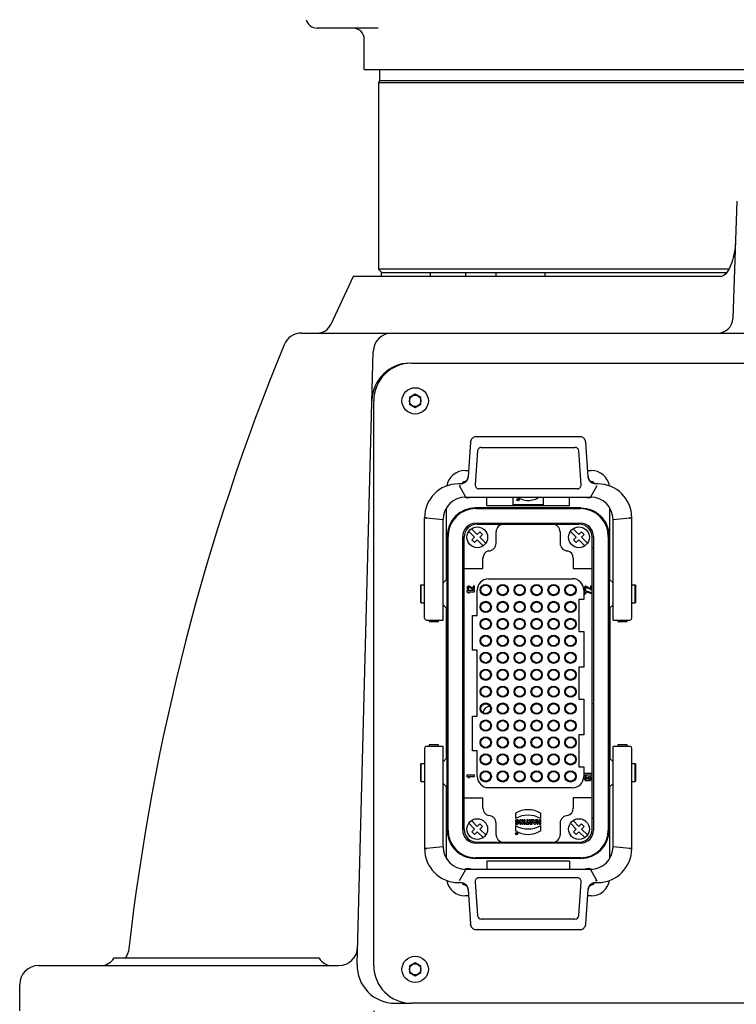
# Model space of a CAD drawing. Header units: millimetres. Extents: x 4086 to 10416, y 123 to 1549.
# Tile 54 of 99: x 7330 to 7378, y 635 to 700. Entities that reach past the tile are written whole.
import ezdxf

# ---------------------------------------------------------------- set-up
doc = ezdxf.new("R2010")
doc.units = ezdxf.units.MM
doc.layers.add('外形图', color=7, linetype='Continuous')
doc.layers.add('尺寸标注', color=7, linetype='Continuous')
doc.styles.add('思源黑', font='SourceHanSansCN-Normal.ttf')
doc.dimstyles.new('尺寸标注_1_4比例中六', dxfattribs={"dimtxt": 10, "dimasz": 8, "dimexe": 2, "dimexo": 1.5, "dimgap": 1, "dimtad": 1, "dimdec": 1, "dimlfac": 4, "dimdsep": 46, "dimtxsty": '思源黑', "dimcen": 0.09, "dimadec": 0, "dimazin": 0, "dimtp": 0.01, "dimtm": 0.01, "dimtfac": 1, "dimtdec": 1, "dimtofl": 0, "dimtmove": 0, "dimatfit": 3, "dimfxl": 1, "dimtolj": 1, "dimarcsym": 0})

# ---------------------------------------------------------------- blocks, each defined once
blk = doc.blocks.new('*D791')
at = {"layer": 'Defpoints', "color": 0}
for p in [(7353.967, 635.577), (7410.217, 635.577), (7410.217, 603.703)]:
    blk.add_point(p, dxfattribs=at)
at = {"layer": '尺寸标注', "color": 0, "lineweight": -2}
for p, q in [((7353.967, 634.077), (7353.967, 601.703)), ((7410.217, 634.077), (7410.217, 601.703)), ((7361.967, 603.703), (7402.217, 603.703))]:
    blk.add_line(p, q, dxfattribs=at)
at = {"layer": '尺寸标注', "color": 0}
for points in [[(7361.967, 605.036), (7361.967, 602.37), (7353.967, 603.703)], [(7402.217, 602.37), (7402.217, 605.036), (7410.217, 603.703)]]:
    blk.add_solid(points, dxfattribs=at)
at = {"layer": '尺寸标注', "color": 0, "insert": (7381.847, 609.881), "char_height": 10, "attachment_point": 5, "style": '思源黑'}
blk.add_mtext('\\A1;225', dxfattribs=at)

msp = doc.modelspace()

# ---------------------------------------------------------------- linework, layer by layer
at = {"layer": '外形图', "linetype": 'Continuous'}
for p, q in [((7354.255, 699.327), (7350.211, 699.327)), ((7353.342, 696.577), (7353.342, 698.577)), ((7353.342, 696.577), (7410.841, 696.577)), ((7354.342, 696.577), (7354.342, 695.827)), ((7354.342, 695.827), (7354.279, 695.719)), ((7354.279, 695.719), (7409.904, 695.719)), ((7354.279, 695.719), (7354.279, 683.327)), ((7409.842, 695.827), (7354.342, 695.827)), ((7378.08, 687.827), (7377.808, 680.042)), ((7377.544, 683.327), (7354.279, 683.327)), ((7354.529, 683.077), (7354.279, 683.327)), ((7352.608, 682.827), (7351.129, 679.655)), ((7377.059, 682.827), (7352.609, 682.827)), ((7354.546, 683.077), (7354.467, 683.077)), ((7354.467, 683.077), (7354.467, 682.827)), ((7362.246, 683.077), (7354.546, 683.077)), ((7357.717, 683.077), (7357.717, 682.827)), ((7360.092, 682.827), (7360.092, 683.077)), ((7362.082, 683.077), (7362.082, 682.827)), ((7363.099, 683.077), (7362.246, 683.077)), ((7377.373, 683.077), (7363.099, 683.077)), ((7365.332, 683.077), (7365.332, 682.827)), ((7349.177, 679.077), (7415.006, 679.077)), ((7352.868, 637.143), (7353.935, 677.86)), ((7356.467, 677.077), (7407.717, 677.077)), ((7356.717, 675.01), (7356.342, 674.794)), ((7356.342, 674.794), (7356.342, 674.361)), ((7357.092, 674.794), (7356.717, 675.01)), ((7357.092, 674.361), (7357.092, 674.794)), ((7353.967, 637.077), (7353.967, 674.577)), ((7356.342, 674.361), (7356.717, 674.144)), ((7356.717, 674.144), (7357.092, 674.361)), ((7367.675, 672.19), (7360.758, 672.19)), ((7360.396, 671.827), (7360.235, 669.53)), ((7361.107, 671.49), (7367.326, 671.49)), ((7368.198, 669.53), (7368.037, 671.827)), ((7360.857, 671.257), (7360.7, 669.007)), ((7367.733, 669.007), (7367.576, 671.257)), ((7360.042, 669.952), (7360.265, 669.952)), ((7368.168, 669.952), (7368.391, 669.952)), ((7359.737, 669.065), (7359.592, 669.065)), ((7359.737, 668.94), (7359.661, 668.94)), ((7360.077, 668.19), (7359.661, 668.94)), ((7359.909, 669.096), (7359.886, 669.089)), ((7360.049, 669.177), (7360.026, 669.159)), ((7360.231, 669.51), (7360.229, 669.499)), ((7368.219, 669.436), (7368.21, 669.467)), ((7368.772, 668.94), (7368.356, 668.19)), ((7368.43, 669.143), (7368.411, 669.157)), ((7368.555, 669.086), (7368.549, 669.088)), ((7368.842, 669.065), (7368.696, 669.065)), ((7367.483, 668.74), (7360.95, 668.74)), ((7360.077, 668.19), (7368.356, 668.19)), ((7361.467, 667.635), (7361.467, 668.19)), ((7361.467, 667.635), (7366.967, 667.635)), ((7363.217, 667.677), (7363.217, 668.19)), ((7365.217, 667.677), (7363.217, 667.677)), ((7363.521, 668.05), (7363.539, 668.05)), ((7363.542, 668.024), (7363.521, 668.05)), ((7363.539, 668.05), (7363.561, 668.025)), ((7363.577, 667.983), (7363.547, 667.983)), ((7363.552, 668.012), (7363.561, 668.012)), ((7363.561, 667.995), (7363.552, 667.995)), ((7363.561, 668.05), (7363.577, 668.05)), ((7363.561, 668.025), (7363.561, 668.05)), ((7363.561, 668.012), (7363.561, 667.995)), ((7363.577, 668.05), (7363.577, 667.983)), ((7365.217, 668.19), (7365.217, 667.677)), ((7366.967, 667.635), (7366.967, 668.19)), ((7358.792, 662.701), (7358.792, 667.459)), ((7367.717, 667.465), (7360.716, 667.465)), ((7360.748, 667.427), (7367.685, 667.427)), ((7369.642, 662.701), (7369.642, 667.458)), ((7357.342, 660.149), (7357.342, 666.815)), ((7357.467, 666.802), (7357.467, 666.851)), ((7357.467, 666.802), (7358.577, 666.69)), ((7358.577, 660.024), (7358.577, 666.69)), ((7360.748, 666.452), (7367.685, 666.452)), ((7360.842, 666.39), (7367.592, 666.39)), ((7369.856, 666.69), (7370.966, 666.802)), ((7369.856, 660.024), (7369.856, 666.69)), ((7370.966, 666.851), (7370.966, 666.802)), ((7371.092, 660.149), (7371.092, 666.815)), ((7360.665, 665.515), (7360.275, 665.904)), ((7360.452, 666.081), (7360.842, 665.691)), ((7360.842, 665.691), (7361.018, 665.868)), ((7361.018, 665.868), (7361.195, 665.691)), ((7361.195, 665.691), (7361.018, 665.515)), ((7362.092, 665.115), (7362.092, 665.89)), ((7366.342, 665.89), (7366.342, 665.114)), ((7367.415, 665.515), (7367.025, 665.904)), ((7367.202, 666.081), (7367.592, 665.691)), ((7367.592, 665.691), (7367.768, 665.868)), ((7367.768, 665.868), (7367.945, 665.691)), ((7367.945, 665.691), (7367.768, 665.515)), ((7358.842, 646.065), (7358.842, 665.59)), ((7358.898, 646.077), (7358.898, 665.577)), ((7359.873, 646.077), (7359.873, 665.577)), ((7359.967, 646.14), (7359.967, 665.515)), ((7360.488, 665.338), (7360.665, 665.515)), ((7360.665, 665.161), (7360.488, 665.338)), ((7360.842, 665.338), (7360.665, 665.161)), ((7361.231, 664.948), (7360.842, 665.338)), ((7361.018, 665.515), (7361.408, 665.125)), ((7367.238, 665.338), (7367.415, 665.515)), ((7367.415, 665.161), (7367.238, 665.338)), ((7367.592, 665.338), (7367.415, 665.161)), ((7367.981, 664.948), (7367.592, 665.338)), ((7367.768, 665.515), (7368.158, 665.125)), ((7368.467, 646.14), (7368.467, 665.515)), ((7368.56, 665.577), (7368.56, 646.077)), ((7369.535, 665.577), (7369.535, 646.077)), ((7369.592, 665.59), (7369.592, 656.233)), ((7361.217, 663.44), (7361.217, 664.131)), ((7367.217, 664.13), (7367.217, 663.44)), ((7359.967, 663.44), (7361.217, 663.44)), ((7367.217, 663.44), (7368.467, 663.44)), ((7357.067, 662.315), (7357.117, 662.365)), ((7357.117, 662.365), (7357.342, 662.365)), ((7357.117, 661.165), (7357.117, 662.365)), ((7358.577, 662.487), (7358.83, 662.74)), ((7361.567, 662.764), (7367.167, 662.765)), ((7369.856, 662.487), (7369.603, 662.74)), ((7371.092, 662.365), (7371.317, 662.365)), ((7371.367, 662.315), (7371.317, 662.365)), ((7371.317, 661.165), (7371.317, 662.365)), ((7357.067, 662.315), (7357.067, 661.215)), ((7360.654, 661.977), (7360.154, 661.977)), ((7360.154, 661.977), (7360.154, 661.902)), ((7360.228, 661.827), (7360.154, 661.902)), ((7360.228, 661.827), (7360.333, 661.827)), ((7360.259, 661.902), (7360.654, 661.902)), ((7360.259, 661.902), (7360.333, 661.827)), ((7360.267, 662.052), (7360.267, 662.127)), ((7360.579, 662.052), (7360.283, 662.198)), ((7360.316, 662.266), (7360.579, 662.136)), ((7360.654, 662.277), (7360.579, 662.277)), ((7360.579, 662.277), (7360.579, 662.136)), ((7360.579, 662.052), (7360.654, 662.052)), ((7360.654, 662.052), (7360.654, 662.277)), ((7360.654, 661.902), (7360.654, 661.977)), ((7360.842, 660.327), (7360.842, 662.015)), ((7367.917, 662.015), (7367.917, 661.39)), ((7368.017, 661.977), (7367.942, 661.977)), ((7367.942, 661.977), (7367.942, 661.752)), ((7367.942, 661.752), (7368.045, 661.752)), ((7368.017, 661.977), (7368.442, 661.832)), ((7368.442, 661.752), (7368.017, 661.898)), ((7368.017, 661.827), (7368.017, 661.898)), ((7368.045, 661.827), (7368.017, 661.827)), ((7368.045, 661.752), (7368.045, 661.827)), ((7368.054, 662.04), (7368.054, 662.115)), ((7368.367, 662.04), (7368.071, 662.186)), ((7368.104, 662.253), (7368.367, 662.123)), ((7368.442, 662.265), (7368.367, 662.265)), ((7368.367, 662.265), (7368.367, 662.123)), ((7368.367, 662.04), (7368.442, 662.04)), ((7368.442, 662.04), (7368.442, 662.265)), ((7368.442, 661.752), (7368.442, 661.832)), ((7371.367, 661.215), (7371.367, 662.315)), ((7357.067, 661.215), (7357.117, 661.165)), ((7357.117, 661.165), (7357.342, 661.165)), ((7358.577, 661.042), (7358.83, 660.79)), ((7367.917, 661.39), (7367.592, 661.39)), ((7367.592, 661.39), (7367.592, 659.265)), ((7369.856, 661.042), (7369.603, 660.79)), ((7371.092, 661.165), (7371.317, 661.165)), ((7371.367, 661.215), (7371.317, 661.165)), ((7358.792, 650.826), (7358.792, 660.828)), ((7369.642, 660.828), (7369.642, 650.826)), ((7357.467, 660.024), (7358.577, 660.024)), ((7357.64, 660.024), (7357.64, 659.921)), ((7357.64, 659.921), (7358.265, 659.921)), ((7358.265, 659.921), (7358.265, 660.024)), ((7360.517, 660.327), (7360.842, 660.327)), ((7360.517, 658.015), (7360.517, 660.327)), ((7369.856, 660.024), (7370.967, 660.024)), ((7370.168, 660.024), (7370.168, 659.921)), ((7370.168, 659.921), (7370.793, 659.921)), ((7370.793, 659.921), (7370.793, 660.024)), ((7367.592, 659.265), (7367.917, 659.265)), ((7367.917, 659.265), (7367.917, 656.89)), ((7360.842, 658.015), (7360.517, 658.015)), ((7360.842, 653.64), (7360.842, 658.015)), ((7367.917, 656.89), (7367.592, 656.89)), ((7367.592, 656.89), (7367.592, 654.765)), ((7369.535, 656.233), (7369.605, 656.233)), ((7369.605, 656.233), (7369.605, 655.421)), ((7369.605, 655.421), (7369.535, 655.421)), ((7369.592, 655.421), (7369.592, 646.065)), ((7367.592, 654.765), (7367.917, 654.765)), ((7367.917, 654.765), (7367.917, 652.39)), ((7368.467, 654.484), (7368.56, 654.484)), ((7360.517, 653.64), (7360.842, 653.64)), ((7360.517, 651.327), (7360.517, 653.64)), ((7367.917, 652.39), (7367.592, 652.39)), ((7367.592, 652.39), (7367.592, 650.265)), ((7357.342, 651.506), (7357.342, 644.84)), ((7358.577, 651.631), (7357.467, 651.631)), ((7358.265, 651.734), (7357.64, 651.734)), ((7357.64, 651.734), (7357.64, 651.631)), ((7358.265, 651.631), (7358.265, 651.734)), ((7358.577, 644.965), (7358.577, 651.631)), ((7360.842, 651.327), (7360.517, 651.327)), ((7360.842, 649.64), (7360.842, 651.327)), ((7370.967, 651.631), (7369.856, 651.631)), ((7369.856, 644.965), (7369.856, 651.631)), ((7370.793, 651.734), (7370.168, 651.734)), ((7370.168, 651.734), (7370.168, 651.631)), ((7370.793, 651.631), (7370.793, 651.734)), ((7371.092, 644.84), (7371.092, 651.506)), ((7358.577, 650.612), (7358.83, 650.865)), ((7369.856, 650.612), (7369.603, 650.865)), ((7357.067, 650.44), (7357.117, 650.49)), ((7357.067, 650.44), (7357.067, 649.34)), ((7357.117, 650.49), (7357.342, 650.49)), ((7357.117, 649.29), (7357.117, 650.49)), ((7367.592, 650.265), (7367.917, 650.265)), ((7367.917, 650.265), (7367.917, 649.64)), ((7371.092, 650.49), (7371.317, 650.49)), ((7371.367, 650.44), (7371.317, 650.49)), ((7371.317, 649.29), (7371.317, 650.49)), ((7371.367, 649.34), (7371.367, 650.44)), ((7357.067, 649.34), (7357.117, 649.29)), ((7357.117, 649.29), (7357.342, 649.29)), ((7360.654, 649.715), (7360.154, 649.715)), ((7360.154, 649.715), (7360.154, 649.64)), ((7360.228, 649.565), (7360.154, 649.64)), ((7360.228, 649.565), (7360.333, 649.565)), ((7360.259, 649.64), (7360.654, 649.64)), ((7360.259, 649.64), (7360.333, 649.565)), ((7360.654, 649.64), (7360.654, 649.715)), ((7368.442, 649.827), (7367.942, 649.827)), ((7367.942, 649.827), (7367.942, 649.752)), ((7368.015, 649.677), (7367.942, 649.752)), ((7368.015, 649.677), (7368.12, 649.677)), ((7368.047, 649.752), (7368.442, 649.752)), ((7368.047, 649.752), (7368.12, 649.677)), ((7368.067, 649.602), (7368.054, 649.602)), ((7368.054, 649.527), (7368.067, 649.527)), ((7368.135, 649.452), (7368.054, 649.452)), ((7368.054, 649.377), (7368.329, 649.377)), ((7368.067, 649.527), (7368.067, 649.602)), ((7368.329, 649.602), (7368.242, 649.602)), ((7368.242, 649.527), (7368.329, 649.527)), ((7368.329, 649.452), (7368.242, 649.452)), ((7368.442, 649.752), (7368.442, 649.827)), ((7371.092, 649.29), (7371.317, 649.29)), ((7371.367, 649.34), (7371.317, 649.29)), ((7358.577, 649.167), (7358.83, 648.915)), ((7358.792, 644.196), (7358.792, 648.953)), ((7366.867, 648.89), (7361.567, 648.89)), ((7367.167, 648.89), (7366.867, 648.89)), ((7369.856, 649.167), (7369.603, 648.915)), ((7369.642, 644.196), (7369.642, 648.953)), ((7359.967, 648.215), (7361.217, 648.215)), ((7361.217, 647.524), (7361.217, 648.215)), ((7368.467, 648.215), (7367.217, 648.215)), ((7367.217, 648.215), (7367.217, 647.524)), ((7360.452, 646.706), (7360.842, 646.316)), ((7363.373, 647.197), (7363.373, 646.845)), ((7363.392, 646.738), (7363.381, 646.733)), ((7363.381, 646.733), (7363.381, 646.595)), ((7363.405, 646.742), (7363.392, 646.738)), ((7363.419, 646.746), (7363.405, 646.742)), ((7363.433, 646.749), (7363.419, 646.746)), ((7363.448, 646.751), (7363.433, 646.749)), ((7363.464, 646.752), (7363.448, 646.751)), ((7363.457, 646.681), (7363.461, 646.682)), ((7363.457, 646.595), (7363.457, 646.681)), ((7363.461, 646.682), (7363.466, 646.683)), ((7363.48, 646.753), (7363.464, 646.752)), ((7363.466, 646.683), (7363.472, 646.683)), ((7363.472, 646.683), (7363.487, 646.682)), ((7363.494, 646.752), (7363.48, 646.753)), ((7363.487, 646.682), (7363.5, 646.679)), ((7363.507, 646.751), (7363.494, 646.752)), ((7363.5, 646.679), (7363.511, 646.674)), ((7363.519, 646.749), (7363.507, 646.751)), ((7363.52, 646.667), (7363.511, 646.674)), ((7363.53, 646.746), (7363.519, 646.749)), ((7363.527, 646.659), (7363.52, 646.667)), ((7363.534, 646.647), (7363.527, 646.659)), ((7363.541, 646.743), (7363.53, 646.746)), ((7363.533, 646.649), (7363.537, 646.638)), ((7363.552, 646.739), (7363.541, 646.743)), ((7363.561, 646.734), (7363.552, 646.739)), ((7363.561, 646.734), (7363.57, 646.729)), ((7363.57, 646.729), (7363.578, 646.722)), ((7363.578, 646.722), (7363.586, 646.716)), ((7363.586, 646.716), (7363.593, 646.708)), ((7363.593, 646.708), (7363.599, 646.7)), ((7363.599, 646.7), (7363.604, 646.692)), ((7363.609, 646.683), (7363.604, 646.692)), ((7363.613, 646.673), (7363.609, 646.683)), ((7363.616, 646.663), (7363.613, 646.673)), ((7363.619, 646.652), (7363.616, 646.663)), ((7363.621, 646.641), (7363.619, 646.652)), ((7363.751, 646.748), (7363.655, 646.748)), ((7363.655, 646.748), (7363.655, 646.471)), ((7363.751, 646.748), (7363.798, 646.653)), ((7363.798, 646.653), (7363.805, 646.637)), ((7363.896, 646.748), (7363.823, 646.748)), ((7363.823, 646.748), (7363.823, 646.635)), ((7363.896, 646.471), (7363.896, 646.748)), ((7364.03, 646.748), (7363.954, 646.748)), ((7363.954, 646.748), (7363.954, 646.471)), ((7364.03, 646.471), (7364.03, 646.748)), ((7364.204, 646.748), (7364.128, 646.748)), ((7364.128, 646.748), (7364.128, 646.537)), ((7364.204, 646.537), (7364.204, 646.748)), ((7364.359, 646.748), (7364.267, 646.748)), ((7364.316, 646.663), (7364.267, 646.748)), ((7364.322, 646.653), (7364.316, 646.663)), ((7364.329, 646.642), (7364.322, 646.653)), ((7364.359, 646.748), (7364.411, 646.647)), ((7364.414, 646.647), (7364.411, 646.647)), ((7364.49, 646.748), (7364.414, 646.748)), ((7364.414, 646.748), (7364.414, 646.647)), ((7364.49, 646.471), (7364.49, 646.748)), ((7364.6, 646.748), (7364.517, 646.748)), ((7364.612, 646.471), (7364.517, 646.748)), ((7364.6, 646.748), (7364.615, 646.702)), ((7364.7, 646.702), (7364.615, 646.702)), ((7364.789, 646.748), (7364.699, 646.471)), ((7364.7, 646.702), (7364.714, 646.748)), ((7364.789, 646.748), (7364.714, 646.748)), ((7364.893, 646.748), (7364.816, 646.748)), ((7364.816, 646.748), (7364.816, 646.471)), ((7364.893, 646.639), (7364.893, 646.748)), ((7365.051, 646.748), (7364.975, 646.748)), ((7364.975, 646.748), (7364.975, 646.639)), ((7365.051, 646.471), (7365.051, 646.748)), ((7365.06, 646.845), (7365.06, 647.197)), ((7367.202, 646.706), (7367.592, 646.316)), ((7360.665, 646.14), (7360.275, 646.529)), ((7360.488, 645.963), (7360.665, 646.14)), ((7360.842, 646.316), (7361.018, 646.493)), ((7361.018, 646.493), (7361.195, 646.316)), ((7361.195, 646.316), (7361.018, 646.14)), ((7361.018, 646.14), (7361.408, 645.75)), ((7362.092, 645.765), (7362.092, 646.54)), ((7363.373, 646.367), (7363.373, 646.015)), ((7363.381, 646.595), (7363.457, 646.595)), ((7363.394, 646.544), (7363.383, 646.547)), ((7363.383, 646.547), (7363.383, 646.477)), ((7363.383, 646.477), (7363.396, 646.474)), ((7363.407, 646.541), (7363.394, 646.544)), ((7363.396, 646.474), (7363.411, 646.471)), ((7363.421, 646.539), (7363.407, 646.541)), ((7363.411, 646.471), (7363.427, 646.469)), ((7363.436, 646.537), (7363.421, 646.539)), ((7363.427, 646.469), (7363.444, 646.467)), ((7363.451, 646.536), (7363.436, 646.537)), ((7363.444, 646.467), (7363.462, 646.467)), ((7363.465, 646.536), (7363.451, 646.536)), ((7363.462, 646.467), (7363.475, 646.467)), ((7363.479, 646.537), (7363.465, 646.536)), ((7363.475, 646.467), (7363.488, 646.468)), ((7363.492, 646.539), (7363.479, 646.537)), ((7363.488, 646.468), (7363.5, 646.47)), ((7363.503, 646.544), (7363.492, 646.539)), ((7363.5, 646.47), (7363.512, 646.473)), ((7363.501, 646.542), (7363.513, 646.55)), ((7363.512, 646.473), (7363.523, 646.476)), ((7363.513, 646.55), (7363.521, 646.557)), ((7363.521, 646.557), (7363.528, 646.566)), ((7363.523, 646.476), (7363.534, 646.48)), ((7363.528, 646.566), (7363.535, 646.578)), ((7363.537, 646.587), (7363.533, 646.576)), ((7363.534, 646.48), (7363.544, 646.484)), ((7363.537, 646.638), (7363.539, 646.625)), ((7363.539, 646.599), (7363.537, 646.587)), ((7363.539, 646.625), (7363.54, 646.612)), ((7363.54, 646.612), (7363.539, 646.599)), ((7363.554, 646.489), (7363.543, 646.484)), ((7363.563, 646.495), (7363.554, 646.489)), ((7363.571, 646.501), (7363.563, 646.495)), ((7363.579, 646.508), (7363.571, 646.501)), ((7363.586, 646.516), (7363.579, 646.508)), ((7363.593, 646.524), (7363.586, 646.516)), ((7363.599, 646.532), (7363.593, 646.524)), ((7363.604, 646.541), (7363.599, 646.532)), ((7363.604, 646.541), (7363.609, 646.551)), ((7363.609, 646.551), (7363.613, 646.561)), ((7363.613, 646.561), (7363.616, 646.571)), ((7363.616, 646.571), (7363.619, 646.582)), ((7363.619, 646.582), (7363.621, 646.593)), ((7363.622, 646.629), (7363.621, 646.641)), ((7363.621, 646.593), (7363.622, 646.605)), ((7363.622, 646.617), (7363.622, 646.629)), ((7363.622, 646.605), (7363.622, 646.617)), ((7363.655, 646.471), (7363.728, 646.471)), ((7363.727, 646.606), (7363.725, 646.625)), ((7363.731, 646.612), (7363.726, 646.623)), ((7363.728, 646.586), (7363.727, 646.606)), ((7363.728, 646.568), (7363.728, 646.586)), ((7363.728, 646.471), (7363.728, 646.568)), ((7363.738, 646.597), (7363.731, 646.612)), ((7363.744, 646.583), (7363.738, 646.597)), ((7363.799, 646.471), (7363.744, 646.583)), ((7363.799, 646.471), (7363.896, 646.471)), ((7363.805, 646.637), (7363.813, 646.621)), ((7363.813, 646.621), (7363.819, 646.605)), ((7363.819, 646.605), (7363.824, 646.593)), ((7363.823, 646.635), (7363.823, 646.619)), ((7363.823, 646.619), (7363.824, 646.605)), ((7363.824, 646.605), (7363.825, 646.591)), ((7363.954, 646.471), (7364.03, 646.471)), ((7364.128, 646.537), (7364.068, 646.537)), ((7364.068, 646.537), (7364.068, 646.471)), ((7364.068, 646.471), (7364.264, 646.471)), ((7364.264, 646.537), (7364.204, 646.537)), ((7364.264, 646.471), (7364.264, 646.537)), ((7364.287, 646.57), (7364.286, 646.556)), ((7364.286, 646.556), (7364.287, 646.543)), ((7364.29, 646.583), (7364.287, 646.57)), ((7364.287, 646.543), (7364.288, 646.532)), ((7364.288, 646.532), (7364.291, 646.521)), ((7364.289, 646.581), (7364.296, 646.596)), ((7364.291, 646.521), (7364.296, 646.512)), ((7364.301, 646.503), (7364.294, 646.514)), ((7364.296, 646.596), (7364.303, 646.607)), ((7364.307, 646.496), (7364.301, 646.503)), ((7364.303, 646.607), (7364.312, 646.617)), ((7364.315, 646.489), (7364.307, 646.496)), ((7364.312, 646.617), (7364.323, 646.625)), ((7364.323, 646.484), (7364.315, 646.489)), ((7364.323, 646.625), (7364.336, 646.631)), ((7364.323, 646.484), (7364.333, 646.479)), ((7364.336, 646.631), (7364.329, 646.642)), ((7364.333, 646.479), (7364.343, 646.476)), ((7364.343, 646.476), (7364.355, 646.473)), ((7364.355, 646.473), (7364.368, 646.471)), ((7364.366, 646.561), (7364.369, 646.575)), ((7364.369, 646.547), (7364.366, 646.561)), ((7364.368, 646.471), (7364.381, 646.47)), ((7364.376, 646.585), (7364.369, 646.575)), ((7364.369, 646.547), (7364.38, 646.536)), ((7364.387, 646.591), (7364.376, 646.585)), ((7364.4, 646.532), (7364.38, 646.536)), ((7364.381, 646.47), (7364.396, 646.469)), ((7364.387, 646.591), (7364.402, 646.593)), ((7364.396, 646.469), (7364.411, 646.469)), ((7364.405, 646.532), (7364.4, 646.532)), ((7364.402, 646.593), (7364.406, 646.593)), ((7364.41, 646.532), (7364.405, 646.532)), ((7364.406, 646.593), (7364.41, 646.592)), ((7364.41, 646.592), (7364.414, 646.592)), ((7364.414, 646.533), (7364.41, 646.532)), ((7364.411, 646.469), (7364.425, 646.469)), ((7364.414, 646.592), (7364.414, 646.533)), ((7364.425, 646.469), (7364.439, 646.469)), ((7364.439, 646.469), (7364.453, 646.47)), ((7364.453, 646.47), (7364.466, 646.47)), ((7364.466, 646.47), (7364.479, 646.471)), ((7364.479, 646.471), (7364.49, 646.471)), ((7364.612, 646.471), (7364.699, 646.471)), ((7364.634, 646.643), (7364.682, 646.643)), ((7364.634, 646.643), (7364.647, 646.598)), ((7364.651, 646.585), (7364.647, 646.598)), ((7364.655, 646.572), (7364.651, 646.585)), ((7364.658, 646.559), (7364.655, 646.572)), ((7364.661, 646.572), (7364.658, 646.559)), ((7364.665, 646.585), (7364.661, 646.572)), ((7364.668, 646.599), (7364.665, 646.585)), ((7364.668, 646.599), (7364.682, 646.643)), ((7364.816, 646.471), (7364.893, 646.471)), ((7364.975, 646.639), (7364.893, 646.639)), ((7364.893, 646.572), (7364.975, 646.572)), ((7364.893, 646.471), (7364.893, 646.572)), ((7364.975, 646.572), (7364.975, 646.471)), ((7364.975, 646.471), (7365.051, 646.471)), ((7365.06, 646.015), (7365.06, 646.367)), ((7366.342, 646.541), (7366.342, 645.765)), ((7367.415, 646.14), (7367.025, 646.529)), ((7367.238, 645.963), (7367.415, 646.14)), ((7367.592, 646.316), (7367.768, 646.493)), ((7367.768, 646.493), (7367.945, 646.316)), ((7367.945, 646.316), (7367.768, 646.14)), ((7367.768, 646.14), (7368.158, 645.75)), ((7360.665, 645.786), (7360.488, 645.963)), ((7360.842, 645.963), (7360.665, 645.786)), ((7361.231, 645.573), (7360.842, 645.963)), ((7363.441, 645.868), (7363.42, 645.868)), ((7363.43, 645.844), (7363.42, 645.868)), ((7363.423, 645.824), (7363.421, 645.815)), ((7363.421, 645.815), (7363.424, 645.803)), ((7363.428, 645.831), (7363.423, 645.824)), ((7363.433, 645.796), (7363.424, 645.803)), ((7363.435, 645.836), (7363.428, 645.831)), ((7363.43, 645.844), (7363.431, 645.84)), ((7363.431, 645.84), (7363.433, 645.838)), ((7363.433, 645.838), (7363.435, 645.836)), ((7363.433, 645.796), (7363.449, 645.793)), ((7363.441, 645.868), (7363.451, 645.841)), ((7363.449, 645.793), (7363.483, 645.793)), ((7363.465, 645.841), (7363.451, 645.841)), ((7363.452, 645.828), (7363.465, 645.828)), ((7363.465, 645.807), (7363.452, 645.807)), ((7363.483, 645.868), (7363.465, 645.868)), ((7363.465, 645.868), (7363.465, 645.841)), ((7363.465, 645.828), (7363.465, 645.807)), ((7363.483, 645.793), (7363.483, 645.868)), ((7367.415, 645.786), (7367.238, 645.963)), ((7367.592, 645.963), (7367.415, 645.786)), ((7367.981, 645.573), (7367.592, 645.963)), ((7358.577, 644.965), (7357.467, 644.852)), ((7357.467, 644.804), (7357.467, 644.852)), ((7367.685, 645.202), (7360.748, 645.202)), ((7360.842, 645.265), (7367.592, 645.265)), ((7370.966, 644.852), (7369.856, 644.965)), ((7370.966, 644.852), (7370.966, 644.804)), ((7367.717, 644.19), (7360.716, 644.19)), ((7367.685, 644.227), (7360.748, 644.227)), ((7359.661, 642.715), (7360.077, 643.465)), ((7368.356, 643.465), (7360.077, 643.465)), ((7366.967, 644.019), (7361.467, 644.019)), ((7361.467, 644.019), (7361.467, 643.465)), ((7366.967, 644.019), (7366.967, 643.465)), ((7368.356, 643.465), (7368.772, 642.714)), ((7360.95, 642.915), (7367.483, 642.915)), ((7359.592, 642.59), (7359.737, 642.59)), ((7359.878, 642.568), (7359.884, 642.567)), ((7360.003, 642.511), (7360.022, 642.498)), ((7360.214, 642.218), (7360.223, 642.187)), ((7360.235, 642.125), (7360.396, 639.827)), ((7360.7, 642.647), (7360.857, 640.397)), ((7367.576, 640.397), (7367.733, 642.647)), ((7368.037, 639.827), (7368.198, 642.125)), ((7368.202, 642.145), (7368.204, 642.155)), ((7368.384, 642.477), (7368.407, 642.495)), ((7368.524, 642.558), (7368.547, 642.566)), ((7368.696, 642.715), (7368.772, 642.714)), ((7368.696, 642.59), (7368.842, 642.59)), ((7360.265, 641.702), (7360.042, 641.702)), ((7368.392, 641.702), (7368.168, 641.702)), ((7367.326, 640.165), (7361.107, 640.165)), ((7360.758, 639.465), (7367.675, 639.465)), ((7350.341, 637.577), (7336.717, 637.577)), ((7331.717, 637.077), (7351.649, 637.077)), ((7356.717, 637.26), (7356.342, 637.044)), ((7356.342, 637.044), (7356.342, 636.611)), ((7357.092, 637.044), (7356.717, 637.26)), ((7357.092, 636.611), (7357.092, 637.044)), ((7356.342, 636.611), (7356.717, 636.394)), ((7356.717, 636.394), (7357.092, 636.611)), ((7330.467, 634.077), (7330.467, 635.827)), ((7355.368, 634.577), (7356.467, 634.577)), ((7407.717, 634.577), (7356.467, 634.577))]:
    msp.add_line(p, q, dxfattribs=at)
for points in [[(7359.886, 669.089), (7359.865, 669.082), (7359.844, 669.077), (7359.823, 669.073), (7359.803, 669.07), (7359.784, 669.067), (7359.765, 669.066), (7359.75, 669.065), (7359.741, 669.065), (7359.737, 669.065)], [(7360.026, 669.159), (7360.002, 669.143), (7359.979, 669.129), (7359.955, 669.116), (7359.931, 669.106), (7359.909, 669.096)], [(7360.114, 669.242), (7360.093, 669.218), (7360.071, 669.197), (7360.049, 669.177)], [(7360.151, 669.293), (7360.133, 669.266), (7360.114, 669.242)], [(7360.182, 669.35), (7360.167, 669.321), (7360.151, 669.293)], [(7360.215, 669.44), (7360.206, 669.41), (7360.195, 669.379), (7360.182, 669.35)], [(7360.229, 669.499), (7360.223, 669.47), (7360.215, 669.44)], [(7368.21, 669.467), (7368.204, 669.498), (7368.202, 669.509)], [(7368.267, 669.318), (7368.253, 669.346), (7368.24, 669.375), (7368.228, 669.405), (7368.219, 669.436)], [(7368.299, 669.268), (7368.283, 669.292), (7368.267, 669.318)], [(7368.334, 669.225), (7368.316, 669.245), (7368.299, 669.268)], [(7368.411, 669.157), (7368.391, 669.172), (7368.372, 669.188), (7368.353, 669.206), (7368.334, 669.225)], [(7368.549, 669.088), (7368.53, 669.094), (7368.51, 669.102), (7368.49, 669.111), (7368.47, 669.12), (7368.45, 669.131), (7368.43, 669.143)], [(7359.884, 642.567), (7359.903, 642.56), (7359.923, 642.552), (7359.943, 642.544), (7359.963, 642.534), (7359.983, 642.523), (7360.003, 642.511)], [(7360.022, 642.498), (7360.042, 642.483), (7360.062, 642.466), (7360.08, 642.449), (7360.099, 642.43)], [(7360.099, 642.43), (7360.117, 642.409), (7360.134, 642.387)], [(7360.134, 642.387), (7360.15, 642.363), (7360.166, 642.337)], [(7360.166, 642.337), (7360.18, 642.309), (7360.193, 642.28), (7360.205, 642.249), (7360.214, 642.218)], [(7360.223, 642.187), (7360.229, 642.157), (7360.231, 642.145)], [(7368.204, 642.155), (7368.21, 642.185), (7368.218, 642.215)], [(7368.218, 642.215), (7368.227, 642.245), (7368.238, 642.275), (7368.251, 642.305)], [(7368.251, 642.305), (7368.266, 642.334), (7368.282, 642.362)], [(7368.282, 642.362), (7368.3, 642.388), (7368.319, 642.413)], [(7368.319, 642.413), (7368.34, 642.436), (7368.362, 642.458), (7368.384, 642.477)], [(7368.407, 642.495), (7368.431, 642.511), (7368.454, 642.525), (7368.478, 642.538), (7368.502, 642.549), (7368.524, 642.558)], [(7368.547, 642.566), (7368.568, 642.572), (7368.589, 642.577), (7368.61, 642.582), (7368.63, 642.585), (7368.649, 642.587), (7368.668, 642.589), (7368.683, 642.589), (7368.692, 642.59), (7368.696, 642.59)]]:
    msp.add_lwpolyline(points, dxfattribs=at)
for centre, radius in [((7356.717, 674.577), 0.875), ((7356.717, 674.577), 0.375), ((7363.551, 668.017), 0.0736), ((7363.551, 668.016), 0.0525), ((7360.842, 665.515), 0.688), ((7367.592, 665.515), 0.688), ((7361.404, 662.015), 0.375), ((7361.404, 662.015), 0.325), ((7362.529, 662.015), 0.375), ((7362.529, 662.015), 0.325), ((7363.654, 662.015), 0.375), ((7363.654, 662.015), 0.325), ((7364.779, 662.015), 0.375), ((7364.779, 662.015), 0.325), ((7365.904, 662.015), 0.375), ((7365.904, 662.015), 0.325), ((7367.029, 662.015), 0.375), ((7367.029, 662.015), 0.325), ((7361.404, 660.89), 0.375), ((7361.404, 660.89), 0.325), ((7362.529, 660.89), 0.375), ((7362.529, 660.89), 0.325), ((7363.654, 660.89), 0.375), ((7363.654, 660.89), 0.325), ((7364.779, 660.89), 0.375), ((7364.779, 660.89), 0.325), ((7365.904, 660.89), 0.375), ((7365.904, 660.89), 0.325), ((7367.029, 660.89), 0.375), ((7367.029, 660.89), 0.325), ((7361.404, 659.765), 0.375), ((7361.404, 659.765), 0.325), ((7362.529, 659.765), 0.375), ((7362.529, 659.765), 0.325), ((7363.654, 659.765), 0.375), ((7363.654, 659.765), 0.325), ((7364.779, 659.765), 0.375), ((7364.779, 659.765), 0.325), ((7365.904, 659.765), 0.375), ((7365.904, 659.765), 0.325), ((7367.029, 659.765), 0.375), ((7367.029, 659.765), 0.325), ((7361.404, 658.64), 0.375), ((7361.404, 658.64), 0.325), ((7362.529, 658.64), 0.375), ((7362.529, 658.64), 0.325), ((7363.654, 658.64), 0.375), ((7363.654, 658.64), 0.325), ((7364.779, 658.64), 0.375), ((7364.779, 658.64), 0.325), ((7365.904, 658.64), 0.375), ((7365.904, 658.64), 0.325), ((7367.029, 658.64), 0.375), ((7367.029, 658.64), 0.325), ((7361.404, 657.515), 0.375), ((7361.404, 657.515), 0.325), ((7362.529, 657.515), 0.375), ((7362.529, 657.515), 0.325), ((7363.654, 657.515), 0.375), ((7363.654, 657.515), 0.325), ((7364.779, 657.515), 0.375), ((7364.779, 657.515), 0.325), ((7365.904, 657.515), 0.375), ((7365.904, 657.515), 0.325), ((7367.029, 657.515), 0.375), ((7367.029, 657.515), 0.325), ((7361.404, 656.39), 0.375), ((7361.404, 656.39), 0.325), ((7362.529, 656.39), 0.375), ((7362.529, 656.39), 0.325), ((7363.654, 656.39), 0.375), ((7363.654, 656.39), 0.325), ((7364.779, 656.39), 0.375), ((7364.779, 656.39), 0.325), ((7365.904, 656.39), 0.375), ((7365.904, 656.39), 0.325), ((7367.029, 656.39), 0.375), ((7367.029, 656.39), 0.325), ((7361.404, 655.265), 0.375), ((7361.404, 655.265), 0.325), ((7362.529, 655.265), 0.375), ((7362.529, 655.265), 0.325), ((7363.654, 655.265), 0.375), ((7363.654, 655.265), 0.325), ((7364.779, 655.265), 0.375), ((7364.779, 655.265), 0.325), ((7365.904, 655.265), 0.375), ((7365.904, 655.265), 0.325), ((7367.029, 655.265), 0.375), ((7367.029, 655.265), 0.325), ((7361.404, 654.14), 0.375), ((7362.529, 654.14), 0.375), ((7363.654, 654.14), 0.375), ((7364.779, 654.14), 0.375), ((7365.904, 654.14), 0.375), ((7367.029, 654.14), 0.375), ((7361.404, 654.14), 0.325), ((7362.529, 654.14), 0.325), ((7363.654, 654.14), 0.325), ((7364.779, 654.14), 0.325), ((7365.904, 654.14), 0.325), ((7367.029, 654.14), 0.325), ((7361.404, 653.015), 0.375), ((7361.404, 653.015), 0.325), ((7362.529, 653.015), 0.375), ((7362.529, 653.015), 0.325), ((7363.654, 653.015), 0.375), ((7363.654, 653.015), 0.325), ((7364.779, 653.015), 0.375), ((7364.779, 653.015), 0.325), ((7365.904, 653.015), 0.375), ((7365.904, 653.015), 0.325), ((7367.029, 653.015), 0.375), ((7367.029, 653.015), 0.325), ((7361.404, 651.89), 0.375), ((7361.404, 651.89), 0.325), ((7362.529, 651.89), 0.375), ((7362.529, 651.89), 0.325), ((7363.654, 651.89), 0.375), ((7363.654, 651.89), 0.325), ((7364.779, 651.89), 0.375), ((7364.779, 651.89), 0.325), ((7365.904, 651.89), 0.375), ((7365.904, 651.89), 0.325), ((7367.029, 651.89), 0.375), ((7367.029, 651.89), 0.325), ((7361.404, 650.765), 0.375), ((7361.404, 650.765), 0.325), ((7362.529, 650.765), 0.375), ((7362.529, 650.765), 0.325), ((7363.654, 650.765), 0.375), ((7363.654, 650.765), 0.325), ((7364.779, 650.765), 0.375), ((7364.779, 650.765), 0.325), ((7365.904, 650.765), 0.375), ((7365.904, 650.765), 0.325), ((7367.029, 650.765), 0.375), ((7367.029, 650.765), 0.325), ((7361.404, 649.64), 0.375), ((7361.404, 649.64), 0.325), ((7362.529, 649.64), 0.375), ((7362.529, 649.64), 0.325), ((7363.654, 649.64), 0.375), ((7363.654, 649.64), 0.325), ((7364.779, 649.64), 0.375), ((7364.779, 649.64), 0.325), ((7365.904, 649.64), 0.375), ((7365.904, 649.64), 0.325), ((7367.029, 649.64), 0.375), ((7367.029, 649.64), 0.325), ((7360.842, 646.14), 0.688), ((7367.592, 646.14), 0.688), ((7363.454, 645.831), 0.0832), ((7363.454, 645.831), 0.0636), ((7356.717, 636.827), 0.875), ((7356.717, 636.827), 0.375)]:
    msp.add_circle(centre, radius, dxfattribs=at)
for centre, radius, start, end in [((7350.211, 700.077), 0.75, 194.62297, 270), ((7352.592, 698.577), 0.75, 0, 88.15656), ((7376.808, 680.077), 1, 270, 358), ((7350.223, 680.077), 1, 270, 335), ((7349.177, 677.827), 1.25, 89.99997, 157.65443), ((7355.184, 677.827), 1.25, 90, 178.5), ((7486.776, 621.269), 150.02, 157.65554, 173.52507), ((7356.467, 674.577), 2.5, 90, 180), ((7361.107, 671.24), 0.25, 90, 176), ((7367.326, 671.24), 0.25, 4, 90), ((7360.042, 668.702), 1.25, 90, 169.92741), ((7359.737, 669.565), 0.5, 270, 356.00106), ((7368.696, 669.565), 0.5, 184, 270), ((7368.392, 668.702), 1.25, 10.13886, 90.00716), ((7359.592, 666.815), 2.25, 90, 180), ((7360.217, 668.702), 0.563, 99.44897, 139.78639), ((7360.217, 668.702), 0.537, 103.00798, 135.72051), ((7360.95, 668.99), 0.25, 176, 270), ((7367.483, 668.99), 0.25, 270, 4), ((7368.217, 668.702), 0.562, 40.59373, 80.55187), ((7368.217, 668.702), 0.538, 44.33375, 76.99896), ((7368.842, 666.815), 2.25, 0, 90), ((7360.077, 666.69), 1.5, 90, 180), ((7360.217, 668.702), 0.562, 247.95408, 293.06394), ((7360.217, 668.702), 0.537, 253.50811, 287.20375), ((7364.142, 669.058), 1.093, 232.62739, 238.51584), ((7363.547, 668.004), 0.0206, 101.6263, 270), ((7363.552, 668.003), 0.00835, 89.99461, 270.00544), ((7364.169, 669.099), 1.142, 238.47733, 239.04683), ((7364.191, 669.138), 1.187, 239.07811, 243.42348), ((7368.217, 668.702), 0.563, 246.95896, 292.05979), ((7368.217, 668.702), 0.538, 252.77984, 286.42163), ((7368.356, 666.69), 1.5, 0, 90), ((7360.748, 665.577), 1.85, 90, 180), ((7367.685, 665.577), 1.85, 0, 90), ((7360.748, 665.577), 0.875, 90, 180), ((7360.842, 665.515), 0.875, 90, 180.00005), ((7362.074, 666.252), 0.376, 147.6294, 158.29361), ((7362.592, 665.89), 0.5, 90, 180.00005), ((7364.217, 666.474), 0.397, 183.33796, 192.51238), ((7364.217, 666.474), 0.397, 347.48152, 356.65722), ((7365.842, 665.89), 0.5, 360, 90), ((7367.592, 665.515), 0.875, 360, 90), ((7367.685, 665.577), 0.875, 0, 90), ((7361.592, 665.115), 0.5, 270, 0.00005), ((7366.842, 665.114), 0.5, 180, 269.86321), ((7360.13, 664.469), 0.377, 116.03237, 133.64875), ((7361.717, 664.131), 0.5, 104.47752, 180), ((7366.717, 664.13), 0.499, 360, 75.74911), ((7368.303, 664.469), 0.377, 46.47177, 64.1291), ((7361.592, 662.015), 0.75, 91.79348, 180), ((7367.167, 662.015), 0.75, 359.9982, 89.85141), ((7360.267, 662.165), 0.113, 63.71824, 270), ((7360.267, 662.165), 0.0375, 63.71824, 270), ((7368.054, 662.152), 0.112, 63.71824, 270), ((7368.054, 662.152), 0.0375, 63.71824, 270), ((7357.467, 660.149), 0.125, 179.99952, 270), ((7370.967, 660.149), 0.125, 270, 0.00048), ((7361.703, 653.793), 0.5, 91.82295, 170.04802), ((7357.467, 651.506), 0.125, 90, 180.00048), ((7370.967, 651.506), 0.125, 359.99952, 90), ((7361.592, 649.64), 0.75, 180, 268.08979), ((7367.167, 649.64), 0.75, 270.14064, 0), ((7368.054, 649.49), 0.113, 90.00001, 270.00001), ((7368.054, 649.49), 0.0375, 90.00001, 270.00001), ((7368.242, 649.49), 0.113, 90, 199.47123), ((7368.242, 649.49), 0.0375, 89.99999, 269.99999), ((7368.329, 649.49), 0.112, 269.99998, 89.99998), ((7368.329, 649.49), 0.0375, 269.99999, 89.99999), ((7361.717, 647.524), 0.5, 180, 255.52249), ((7366.717, 647.524), 0.499, 284.25089, 0), ((7360.13, 647.185), 0.377, 226.47013, 244.12866), ((7361.592, 646.54), 0.5, 360, 90), ((7366.842, 646.541), 0.5, 90.1368, 180), ((7368.303, 647.185), 0.377, 296.03366, 313.64315), ((7360.717, 646.065), 1.875, 179.99299, 246.71223), ((7360.748, 646.077), 1.85, 180, 270), ((7360.748, 646.077), 0.875, 180, 270), ((7360.842, 646.14), 0.875, 180, 270), ((7367.592, 646.14), 0.875, 270, 0.00005), ((7367.685, 646.077), 1.85, 270, 0), ((7367.685, 646.077), 0.875, 270, 0), ((7362.592, 645.765), 0.5, 180, 270), ((7363.452, 645.818), 0.0108, 90, 270), ((7365.842, 645.765), 0.5, 270, 0.00005), ((7359.592, 644.84), 2.25, 180, 270), ((7360.077, 644.965), 1.5, 180, 270), ((7364.217, 645.18), 0.397, 167.49114, 176.6619), ((7364.217, 645.18), 0.397, 3.338, 12.50866), ((7366.36, 645.402), 0.375, 327.6132, 338.30618), ((7368.356, 644.965), 1.5, 270, 0), ((7368.842, 644.84), 2.25, 270, 0), ((7360.217, 642.952), 0.563, 66.95896, 112.05979), ((7360.217, 642.952), 0.538, 72.77984, 106.42163), ((7368.217, 642.952), 0.562, 67.95408, 113.06394), ((7368.217, 642.952), 0.537, 73.50811, 107.20375), ((7360.042, 642.952), 1.25, 190.13952, 270.00645), ((7360.95, 642.665), 0.25, 90, 184), ((7367.483, 642.665), 0.25, 356, 90), ((7368.392, 642.952), 1.25, 270, 349.92741), ((7359.737, 642.09), 0.5, 4, 90), ((7360.217, 642.952), 0.563, 220.59373, 260.55187), ((7360.217, 642.952), 0.538, 224.33375, 256.99896), ((7368.696, 642.09), 0.5, 90, 176.00106), ((7368.217, 642.952), 0.563, 279.44897, 319.78639), ((7368.217, 642.952), 0.537, 283.00798, 315.72051), ((7361.107, 640.415), 0.25, 184, 270), ((7367.326, 640.415), 0.25, 270, 356), ((7351.649, 638.327), 1.25, 270, 358.5), ((7335.85, 638.077), 1, 270, 330), ((7351.208, 638.077), 1, 210, 270), ((7331.717, 635.827), 1.25, 90, 180), ((7355.368, 637.077), 2.5, 178.5, 270), ((7356.467, 637.077), 2.5, 180, 270)]:
    msp.add_arc(centre, radius, start, end, dxfattribs=at)
for centre, major_axis, ratio, start_param, end_param in [((7356.348, 674.535), (0.067, 2.541), 0.983495, 0.025748, 1.570796), ((7360.717, 665.589), (-0.741, 1.723), 0.999594, 5.876988, 7.447489), ((7366.36, 666.252), (-0.265, -0.265), 0.999315, 2.734869, 2.921488), ((7358.83, 661.765), (0, 0.975), 0.011268, 3.130325, 6.294453), ((7369.603, 661.765), (0, 0.975), 0.011268, 1.570796, 3.15286), ((7358.83, 649.89), (0, 0.975), 0.011268, 3.130325, 6.294453), ((7369.603, 649.89), (0, 0.975), 0.011268, 1.570796, 3.15286), ((7367.716, 646.065), (-0.741, 1.723), 0.999594, 2.735395, 4.305897), ((7362.073, 645.402), (-0.265, -0.265), 0.999315, 5.876481, 6.063215), ((7360.717, 646.065), (0.741, 1.723), 0.999594, 3.141593, 3.54779)]:
    msp.add_ellipse(centre, major_axis=major_axis, ratio=ratio, start_param=start_param, end_param=end_param, dxfattribs=at)
for points, knots in [([(7377.991, 685.278), (7377.975, 684.823), (7377.885, 684.134), (7377.573, 683.294), (7377.266, 682.908), (7377.059, 682.827)], [0, 0, 0, 0, 13090.1182, 19629.114358, 26044.68821, 26044.68821, 26044.68821, 26044.68821]), ([(7360.758, 672.19), (7360.707, 672.19), (7360.638, 672.177), (7360.579, 672.141), (7360.565, 672.131)], [0, 0, 0, 0, 13458.201414, 18172.152847, 18172.152847, 18172.152847, 18172.152847]), ([(7367.868, 672.131), (7367.854, 672.141), (7367.795, 672.177), (7367.726, 672.19), (7367.675, 672.19)], [0, 0, 0, 0, 4758.842754, 18344.889065, 18344.889065, 18344.889065, 18344.889065]), ([(7360.565, 672.131), (7360.543, 672.114), (7360.464, 672.044), (7360.411, 671.943), (7360.4, 671.865)], [0, 0, 0, 0, 4774.338058, 18169.274093, 18169.274093, 18169.274093, 18169.274093]), ([(7368.033, 671.865), (7368.03, 671.891), (7368.002, 671.994), (7367.932, 672.083), (7367.868, 672.131)], [0, 0, 0, 0, 4466.639193, 18350.62124, 18350.62124, 18350.62124, 18350.62124]), ([(7364.979, 668.189), (7364.951, 668.167), (7364.892, 668.127), (7364.713, 668.028), (7364.421, 667.935), (7364.086, 667.938), (7363.833, 668.001), (7363.716, 668.049), (7363.66, 668.077)], [0, 0, 0, 0, 3635.995945, 7102.481419, 20527.696733, 33952.911549, 40275.645695, 46560.831142, 46560.831142, 46560.831142, 46560.831142]), ([(7367.717, 667.465), (7367.961, 667.465), (7368.454, 667.367), (7369.077, 666.95), (7369.494, 666.327), (7369.591, 665.833), (7369.592, 665.59)], [0, 0, 0, 0, 8150.592079, 16300.528876, 24450.481801, 32601.065251, 32601.065251, 32601.065251, 32601.065251]), ([(7357.342, 666.766), (7357.342, 666.776), (7357.374, 666.794), (7357.4, 666.797), (7357.419, 666.799)], [0, 0, 0, 0, 6072.552037, 18127.922103, 18127.922103, 18127.922103, 18127.922103]), ([(7371.014, 666.799), (7371.033, 666.797), (7371.059, 666.794), (7371.092, 666.776), (7371.092, 666.766)], [0, 0, 0, 0, 12274.078975, 18456.708743, 18456.708743, 18456.708743, 18456.708743]), ([(7357.419, 644.855), (7357.4, 644.857), (7357.374, 644.861), (7357.342, 644.879), (7357.342, 644.888)], [0, 0, 0, 0, 12150.760563, 18271.273075, 18271.273075, 18271.273075, 18271.273075]), ([(7371.092, 644.888), (7371.092, 644.879), (7371.059, 644.861), (7371.033, 644.857), (7371.014, 644.855)], [0, 0, 0, 0, 6231.697921, 18603.008061, 18603.008061, 18603.008061, 18603.008061]), ([(7360.4, 639.789), (7360.403, 639.764), (7360.431, 639.661), (7360.501, 639.571), (7360.565, 639.523)], [0, 0, 0, 0, 4474.030389, 18380.987031, 18380.987031, 18380.987031, 18380.987031]), ([(7360.565, 639.523), (7360.579, 639.513), (7360.638, 639.478), (7360.707, 639.465), (7360.758, 639.465)], [0, 0, 0, 0, 4769.937439, 18387.658025, 18387.658025, 18387.658025, 18387.658025]), ([(7367.675, 639.465), (7367.726, 639.465), (7367.795, 639.478), (7367.854, 639.513), (7367.868, 639.523)], [0, 0, 0, 0, 13746.171914, 18560.989644, 18560.989644, 18560.989644, 18560.989644]), ([(7367.868, 639.523), (7367.89, 639.54), (7367.969, 639.61), (7368.022, 639.712), (7368.033, 639.789)], [0, 0, 0, 0, 4878.152663, 18564.352107, 18564.352107, 18564.352107, 18564.352107])]:
    msp.add_open_spline(points, degree=3, knots=knots, dxfattribs=at)
for points in [[(7360.892, 672.171), (7360.848, 672.182), (7360.803, 672.19), (7360.758, 672.19)], [(7367.675, 672.19), (7367.63, 672.19), (7367.585, 672.182), (7367.541, 672.171)], [(7360.396, 671.827), (7360.397, 671.84), (7360.398, 671.853), (7360.4, 671.865)], [(7368.033, 671.865), (7368.035, 671.853), (7368.036, 671.84), (7368.037, 671.827)], [(7357.419, 666.799), (7357.435, 666.801), (7357.451, 666.802), (7357.467, 666.802)], [(7370.966, 666.802), (7370.982, 666.802), (7370.998, 666.801), (7371.014, 666.799)], [(7363.373, 647.197), (7363.935, 647.534), (7364.498, 647.534), (7365.06, 647.197)], [(7365.06, 646.845), (7364.498, 647.137), (7363.935, 647.137), (7363.373, 646.845)], [(7363.373, 646.367), (7363.935, 646.076), (7364.498, 646.076), (7365.06, 646.367)], [(7365.06, 646.015), (7364.498, 645.678), (7363.935, 645.678), (7363.373, 646.015)], [(7357.467, 644.852), (7357.451, 644.852), (7357.435, 644.853), (7357.419, 644.855)], [(7371.014, 644.855), (7370.998, 644.853), (7370.982, 644.852), (7370.967, 644.852)], [(7360.4, 639.789), (7360.398, 639.802), (7360.397, 639.814), (7360.396, 639.827)], [(7360.758, 639.465), (7360.803, 639.465), (7360.848, 639.472), (7360.892, 639.484)], [(7367.541, 639.484), (7367.585, 639.472), (7367.63, 639.465), (7367.675, 639.465)], [(7368.037, 639.827), (7368.036, 639.814), (7368.035, 639.802), (7368.033, 639.789)], [(7337.713, 638.186), (7337.688, 637.967), (7337.601, 637.748), (7337.468, 637.573)]]:
    msp.add_open_spline(points, degree=3, dxfattribs=at)

# ---------------------------------------------------------------- dimensions: what is measured, and where the dimension line sits
at = {"layer": '尺寸标注'}
dim = msp.add_linear_dim(base=(7410.217, 603.703), p1=(7353.967, 635.577), p2=(7410.217, 635.577), dimstyle='尺寸标注_1_4比例中六', dxfattribs=at)
dim.commit()
dim.dimension.update_dxf_attribs({"geometry": '*D791', "text_midpoint": (7381.847, 603.703), "dimtype": 160})

doc.saveas('drawing.dxf')
